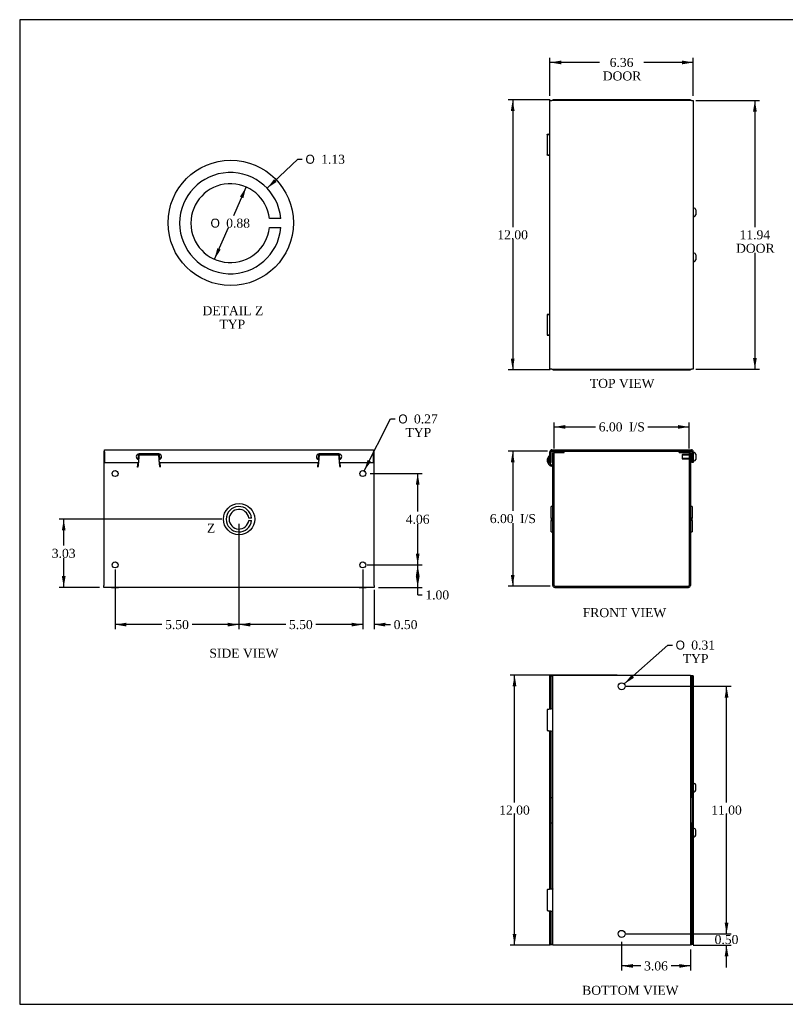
# Model space of a CAD drawing. Header units: inches. Extents: x 0.2 to 65.9, y -0.4 to 43.8.
# Tile 1 of 3: x 0.2 to 34.2, y 0.1 to 43.8. Entities that reach past the tile are written whole.
import ezdxf
from ezdxf.enums import TextEntityAlignment as Align
from ezdxf.lldxf.tags import DXFTag

# ---------------------------------------------------------------- set-up
doc = ezdxf.new("R2010")
doc.units = ezdxf.units.IN
doc.header["$MEASUREMENT"] = 0
for name, color, linetype in [('COM55542-3', 7, 'Continuous'), ('COM55543-3', 7, 'Continuous'), ('Default', 7, 'Continuous'), ('SCS19495', 7, 'Continuous')]:
    doc.layers.add(name, color=color, linetype=linetype)
doc.styles.add('SEACAD_Solid_Edge_ANSI1_Symbols', font='txt')
doc.styles.add('SEACAD_Times_New_Roman', font='times.ttf')
tags = doc.linetypes.add('CENTER2', pattern=[1.125, 0.75, -0.125, 0.125, -0.125]).pattern_tags.tags
tags[10:11] = [DXFTag(74, 4), DXFTag(75, 0), DXFTag(340, '0'), DXFTag(46, 0.0), DXFTag(50, 0.0), DXFTag(44, 0.0), DXFTag(45, 0.0)]
tags[8:9] = [DXFTag(74, 4), DXFTag(75, 0), DXFTag(340, '0'), DXFTag(46, 0.0), DXFTag(50, 0.0), DXFTag(44, 0.0), DXFTag(45, 0.0)]
tags[6:7] = [DXFTag(74, 4), DXFTag(75, 0), DXFTag(340, '0'), DXFTag(46, 0.0), DXFTag(50, 0.0), DXFTag(44, 0.0), DXFTag(45, 0.0)]
tags[4:5] = [DXFTag(74, 4), DXFTag(75, 0), DXFTag(340, '0'), DXFTag(46, 0.0), DXFTag(50, 0.0), DXFTag(44, 0.0), DXFTag(45, 0.0)]
tags = doc.linetypes.add('HIDDEN2', pattern=[0.1875, 0.125, -0.0625]).pattern_tags.tags
tags[6:7] = [DXFTag(74, 4), DXFTag(75, 0), DXFTag(340, '0'), DXFTag(46, 0.0), DXFTag(50, 0.0), DXFTag(44, 0.0), DXFTag(45, 0.0)]
tags[4:5] = [DXFTag(74, 4), DXFTag(75, 0), DXFTag(340, '0'), DXFTag(46, 0.0), DXFTag(50, 0.0), DXFTag(44, 0.0), DXFTag(45, 0.0)]
doc.dimstyles.new('HAMMOND_(STH_-_66x44)', dxfattribs={"dimtxt": 0.4, "dimasz": 0.5, "dimexe": 0.2, "dimexo": 0.2, "dimgap": 0.1, "dimtad": 0, "dimtih": 1, "dimtoh": 1, "dimzin": 0, "dimdsep": 46, "dimtxsty": 'SEACAD_Times_New_Roman', "dimblk1": '_SE_FILLED', "dimblk2": '_SE_FILLED', "dimsah": 1, "dimcen": 0.2, "dimadec": 0, "dimazin": 0, "dimtfac": 0.8, "dimtofl": 0, "dimtmove": 0, "dimatfit": 3, "dimfxl": 1, "dimtolj": 1, "dimtzin": 0, "dimarcsym": 0})

# ---------------------------------------------------------------- blocks, each defined once
blk = doc.blocks.new('SE')
at = {"layer": 'COM55542-3', "color": 7, "linetype": 'Continuous'}
for p, q in [((23.843, 18.705), (23.843, 24.59)), ((23.9, 18.705), (23.9, 24.59)), ((23.929, 24.676), (24.093, 24.676)), ((23.929, 24.619), (24.093, 24.619)), ((24.093, 24.619), (24.093, 24.676)), ((24.093, 24.619), (24.343, 24.619)), ((24.343, 24.619), (24.343, 24.676)), ((29.457, 24.619), (29.457, 24.676)), ((29.457, 24.619), (29.707, 24.619)), ((29.707, 24.676), (29.871, 24.676)), ((29.707, 24.619), (29.707, 24.676)), ((29.707, 24.619), (29.871, 24.619)), ((29.9, 24.59), (29.9, 18.705)), ((29.957, 24.59), (29.957, 18.705)), ((23.718, 24.479), (23.71, 24.49)), ((23.776, 24.002), (23.796, 24.056)), ((23.824, 23.985), (23.776, 24.002)), ((23.843, 24.039), (23.796, 24.056)), ((23.824, 23.985), (23.843, 24.037)), ((23.771, 21.698), (23.771, 22.21)), ((23.843, 22.21), (23.771, 22.21)), ((30.029, 22.21), (29.957, 22.21)), ((30.029, 22.21), (30.029, 21.698)), ((23.771, 21.698), (23.771, 21.598)), ((23.771, 21.698), (23.843, 21.698)), ((23.771, 21.598), (23.843, 21.598)), ((23.771, 21.085), (23.771, 21.598)), ((30.029, 21.698), (29.957, 21.698)), ((30.029, 21.598), (29.957, 21.598)), ((30.029, 21.598), (30.029, 21.698)), ((30.029, 21.598), (30.029, 21.085)), ((23.771, 21.085), (23.843, 21.085)), ((29.957, 21.085), (30.029, 21.085)), ((23.929, 18.676), (29.871, 18.676)), ((23.929, 18.619), (29.871, 18.619))]:
    blk.add_line(p, q, dxfattribs=at)
for centre, radius, start, end in [((23.929, 24.59), 0.086, 90, 180), ((23.929, 24.59), 0.029, 90, 180), ((29.871, 24.59), 0.086, 0, 90), ((29.871, 24.59), 0.029, 0, 90), ((23.871, 24.264), 0.278, 125.398, 250), ((23.871, 24.264), 0.221, 134.3275, 250), ((23.814, 23.958), 0.029, 0, 70), ((23.929, 18.705), 0.086, 180, 270), ((23.929, 18.705), 0.029, 180, 270), ((29.871, 18.705), 0.086, 270, 0), ((29.871, 18.705), 0.029, 270, 0)]:
    blk.add_arc(centre, radius, start, end, dxfattribs=at)
at = {"layer": 'COM55543-3', "color": 7, "linetype": 'Continuous'}
for p, q in [((23.718, 24.171), (23.718, 24.647)), ((23.775, 24.171), (23.775, 24.647)), ((23.804, 24.733), (29.996, 24.733)), ((23.804, 24.676), (23.929, 24.676)), ((24.093, 24.676), (29.707, 24.676)), ((29.871, 24.676), (29.996, 24.676)), ((30.025, 24.647), (30.025, 24.171)), ((30.082, 24.647), (30.082, 24.171)), ((23.718, 24.171), (23.775, 24.171)), ((30.082, 24.171), (30.025, 24.171))]:
    blk.add_line(p, q, dxfattribs=at)
for centre, radius, start, end in [((23.804, 24.647), 0.086, 90, 180), ((23.804, 24.647), 0.029, 90, 180), ((29.996, 24.647), 0.086, 0, 90), ((29.996, 24.647), 0.029, 0, 90)]:
    blk.add_arc(centre, radius, start, end, dxfattribs=at)
at = {"layer": 'SCS19495', "color": 7, "linetype": 'Continuous'}
for p, q in [((29.9, 24.516), (29.607, 24.516)), ((29.607, 24.516), (29.607, 24.497)), ((30.025, 24.516), (29.957, 24.516)), ((30.122, 24.605), (30.112, 24.605)), ((30.192, 24.535), (30.192, 24.308)), ((29.582, 24.491), (29.582, 24.351)), ((29.607, 24.326), (29.607, 24.346)), ((29.607, 24.326), (29.9, 24.326)), ((29.957, 24.326), (30.025, 24.326)), ((30.112, 24.238), (30.122, 24.238))]:
    blk.add_line(p, q, dxfattribs=at)
at = {"layer": 'SCS19495', "color": 7, "linetype": 'HIDDEN2'}
for p, q in [((29.9, 24.497), (29.607, 24.497)), ((30.025, 24.497), (29.957, 24.497)), ((29.9, 24.346), (29.607, 24.346)), ((30.025, 24.346), (29.957, 24.346))]:
    blk.add_line(p, q, dxfattribs=at)
at = {"layer": 'SCS19495', "color": 7, "linetype": 'Continuous'}
for centre, radius, start, end in [((29.607, 24.491), 0.025, 90, 180), ((30.112, 24.575), 0.03, 90, 180), ((30.122, 24.535), 0.07, 0, 90), ((29.607, 24.351), 0.025, 180, 270), ((30.112, 24.268), 0.03, 180, 270), ((30.122, 24.308), 0.07, 270, 0)]:
    blk.add_arc(centre, radius, start, end, dxfattribs=at)
blk = doc.blocks.new('SE1')
at = {"layer": 'COM55542-3', "color": 7, "linetype": 'Continuous'}
for p, q in [((23.929, 40.284), (23.843, 40.284)), ((23.843, 40.253), (23.843, 40.284)), ((24.093, 40.284), (23.929, 40.284)), ((29.707, 40.284), (24.093, 40.284)), ((24.093, 40.253), (24.093, 40.284)), ((29.871, 40.284), (29.707, 40.284)), ((29.707, 40.284), (29.707, 40.253)), ((29.957, 40.284), (29.871, 40.284)), ((29.957, 40.284), (29.957, 40.253)), ((23.593, 38.744), (23.593, 37.825)), ((23.718, 38.723), (23.71, 38.723)), ((23.71, 37.845), (23.71, 38.723)), ((23.718, 37.845), (23.71, 37.845)), ((23.593, 30.744), (23.593, 29.825)), ((23.718, 30.723), (23.71, 30.723)), ((23.71, 29.845), (23.71, 30.723)), ((23.718, 29.845), (23.71, 29.845)), ((23.843, 28.284), (23.843, 28.315)), ((23.843, 28.284), (23.929, 28.284)), ((23.929, 28.284), (24.093, 28.284)), ((24.093, 28.284), (24.093, 28.315)), ((24.093, 28.284), (29.707, 28.284)), ((29.707, 28.315), (29.707, 28.284)), ((29.707, 28.284), (29.871, 28.284)), ((29.871, 28.284), (29.957, 28.284)), ((29.957, 28.315), (29.957, 28.284))]:
    blk.add_line(p, q, dxfattribs=at)
for points, knots in [([(23.71, 38.723), (23.69, 38.725), (23.671, 38.727), (23.639, 38.731), (23.626, 38.733), (23.606, 38.737), (23.599, 38.739), (23.592, 38.743), (23.592, 38.744), (23.599, 38.748), (23.606, 38.75), (23.626, 38.754), (23.639, 38.756), (23.67, 38.76), (23.689, 38.762), (23.712, 38.764), (23.715, 38.765), (23.718, 38.765)], [0, 0, 0, 0, 0.125, 0.125, 0.25, 0.25, 0.375, 0.375, 0.5, 0.5, 0.625, 0.625, 0.75, 0.75, 0.875, 0.875, 0.8911891, 0.8911891, 0.8911891, 0.8911891]), ([(23.717, 38.726), (23.711, 38.727), (23.705, 38.728), (23.687, 38.731), (23.676, 38.733), (23.66, 38.737), (23.655, 38.739), (23.65, 38.743), (23.649, 38.744), (23.655, 38.748), (23.66, 38.75), (23.676, 38.754), (23.687, 38.756), (23.705, 38.759), (23.71, 38.76), (23.717, 38.761)], [0.0716639, 0.0716639, 0.0716639, 0.0716639, 0.125, 0.125, 0.25, 0.25, 0.375, 0.375, 0.5, 0.5, 0.625, 0.625, 0.75, 0.75, 0.8047333, 0.8047333, 0.8047333, 0.8047333]), ([(23.718, 37.803), (23.715, 37.804), (23.712, 37.804), (23.689, 37.806), (23.67, 37.808), (23.639, 37.812), (23.626, 37.814), (23.606, 37.818), (23.599, 37.82), (23.592, 37.824), (23.592, 37.826), (23.599, 37.83), (23.606, 37.832), (23.626, 37.836), (23.639, 37.838), (23.671, 37.842), (23.69, 37.843), (23.71, 37.845)], [0.1088109, 0.1088109, 0.1088109, 0.1088109, 0.125, 0.125, 0.25, 0.25, 0.375, 0.375, 0.5, 0.5, 0.625, 0.625, 0.75, 0.75, 0.875, 0.875, 1, 1, 1, 1]), ([(23.717, 37.807), (23.71, 37.808), (23.705, 37.809), (23.687, 37.812), (23.676, 37.814), (23.66, 37.818), (23.655, 37.82), (23.649, 37.824), (23.65, 37.826), (23.655, 37.83), (23.66, 37.832), (23.676, 37.836), (23.687, 37.838), (23.705, 37.84), (23.711, 37.841), (23.717, 37.842)], [0.1952668, 0.1952668, 0.1952668, 0.1952668, 0.25, 0.25, 0.375, 0.375, 0.5, 0.5, 0.625, 0.625, 0.75, 0.75, 0.875, 0.875, 0.9283361, 0.9283361, 0.9283361, 0.9283361]), ([(23.71, 30.723), (23.69, 30.725), (23.671, 30.727), (23.639, 30.731), (23.626, 30.733), (23.606, 30.737), (23.599, 30.739), (23.592, 30.743), (23.592, 30.744), (23.599, 30.748), (23.606, 30.75), (23.626, 30.754), (23.639, 30.756), (23.67, 30.76), (23.689, 30.762), (23.712, 30.764), (23.715, 30.765), (23.718, 30.765)], [0, 0, 0, 0, 0.125, 0.125, 0.25, 0.25, 0.375, 0.375, 0.5, 0.5, 0.625, 0.625, 0.75, 0.75, 0.875, 0.875, 0.8911891, 0.8911891, 0.8911891, 0.8911891]), ([(23.717, 30.726), (23.711, 30.727), (23.705, 30.728), (23.687, 30.731), (23.676, 30.733), (23.66, 30.737), (23.655, 30.739), (23.65, 30.743), (23.649, 30.744), (23.655, 30.748), (23.66, 30.75), (23.676, 30.754), (23.687, 30.756), (23.705, 30.759), (23.71, 30.76), (23.717, 30.761)], [0.0716639, 0.0716639, 0.0716639, 0.0716639, 0.125, 0.125, 0.25, 0.25, 0.375, 0.375, 0.5, 0.5, 0.625, 0.625, 0.75, 0.75, 0.8047333, 0.8047333, 0.8047333, 0.8047333]), ([(23.718, 29.803), (23.715, 29.804), (23.712, 29.804), (23.689, 29.806), (23.67, 29.808), (23.639, 29.812), (23.626, 29.814), (23.606, 29.818), (23.599, 29.82), (23.592, 29.824), (23.592, 29.826), (23.599, 29.83), (23.606, 29.832), (23.626, 29.836), (23.639, 29.838), (23.671, 29.842), (23.69, 29.843), (23.71, 29.845)], [0.1088109, 0.1088109, 0.1088109, 0.1088109, 0.125, 0.125, 0.25, 0.25, 0.375, 0.375, 0.5, 0.5, 0.625, 0.625, 0.75, 0.75, 0.875, 0.875, 1, 1, 1, 1]), ([(23.717, 29.807), (23.71, 29.808), (23.705, 29.809), (23.687, 29.812), (23.676, 29.814), (23.66, 29.818), (23.655, 29.82), (23.649, 29.824), (23.65, 29.826), (23.655, 29.83), (23.66, 29.832), (23.676, 29.836), (23.687, 29.838), (23.705, 29.84), (23.711, 29.841), (23.717, 29.842)], [0.1952668, 0.1952668, 0.1952668, 0.1952668, 0.25, 0.25, 0.375, 0.375, 0.5, 0.5, 0.625, 0.625, 0.75, 0.75, 0.875, 0.875, 0.9283361, 0.9283361, 0.9283361, 0.9283361])]:
    blk.add_open_spline(points, degree=3, knots=knots, dxfattribs=at)
at = {"layer": 'COM55543-3', "color": 7, "linetype": 'Continuous'}
for p, q in [((23.718, 40.253), (23.804, 40.253)), ((23.718, 28.315), (23.718, 40.253)), ((29.996, 40.253), (23.804, 40.253)), ((29.996, 40.253), (30.082, 40.253)), ((30.082, 40.253), (30.082, 28.315)), ((23.804, 28.315), (23.718, 28.315)), ((23.804, 28.315), (29.996, 28.315)), ((30.082, 28.315), (29.996, 28.315))]:
    blk.add_line(p, q, dxfattribs=at)
at = {"layer": 'SCS19495', "color": 7, "linetype": 'Continuous'}
for p, q in [((30.122, 35.468), (30.112, 35.468)), ((30.112, 35.101), (30.122, 35.101)), ((30.192, 35.398), (30.192, 35.171)), ((30.122, 33.468), (30.112, 33.468)), ((30.192, 33.398), (30.192, 33.171)), ((30.112, 33.101), (30.122, 33.101))]:
    blk.add_line(p, q, dxfattribs=at)
for centre, radius, start, end in [((30.112, 35.438), 0.03, 90, 180), ((30.122, 35.398), 0.07, 0, 90), ((30.112, 35.131), 0.03, 180, 270), ((30.122, 35.171), 0.07, 270, 0), ((30.112, 33.438), 0.03, 90, 180), ((30.122, 33.398), 0.07, 0, 90), ((30.112, 33.131), 0.03, 180, 270), ((30.122, 33.171), 0.07, 270, 0)]:
    blk.add_arc(centre, radius, start, end, dxfattribs=at)
blk = doc.blocks.new('SE2')
at = {"layer": 'COM55542-3', "color": 7, "linetype": 'Continuous'}
for p, q in [((23.843, 14.727), (23.929, 14.727)), ((23.843, 2.727), (23.843, 14.727)), ((23.929, 14.727), (29.871, 14.727)), ((29.871, 14.727), (29.957, 14.727)), ((29.957, 14.727), (29.957, 2.727)), ((23.593, 13.187), (23.593, 12.268)), ((23.824, 13.218), (23.776, 13.213)), ((23.776, 12.241), (23.824, 12.237)), ((23.771, 9.288), (23.843, 9.288)), ((23.771, 8.165), (23.771, 9.288)), ((30.029, 9.288), (29.957, 9.288)), ((30.029, 9.288), (30.029, 8.165)), ((23.771, 8.165), (23.843, 8.165)), ((29.957, 8.165), (30.029, 8.165)), ((23.593, 5.187), (23.593, 4.268)), ((23.824, 5.218), (23.776, 5.213)), ((23.776, 4.241), (23.824, 4.237)), ((23.929, 2.727), (23.843, 2.727)), ((29.871, 2.727), (23.929, 2.727)), ((29.957, 2.727), (29.871, 2.727))]:
    blk.add_line(p, q, dxfattribs=at)
for centre in [(26.9, 14.227), (26.9, 3.227)]:
    blk.add_circle(centre, 0.156, dxfattribs=at)
for points, knots in [([(23.776, 13.213), (23.752, 13.211), (23.73, 13.209), (23.689, 13.205), (23.67, 13.203), (23.639, 13.199), (23.626, 13.197), (23.606, 13.193), (23.599, 13.192), (23.594, 13.189), (23.593, 13.188), (23.593, 13.187)], [0, 0, 0, 0, 0.125, 0.125, 0.25, 0.25, 0.375, 0.375, 0.5, 0.5, 0.561782, 0.561782, 0.561782, 0.561782]), ([(23.843, 13.222), (23.843, 13.221), (23.841, 13.221), (23.835, 13.219), (23.83, 13.218), (23.824, 13.218)], [0, 0, 0, 0, 0.5, 0.5, 1, 1, 1, 1]), ([(23.593, 12.268), (23.593, 12.267), (23.594, 12.266), (23.599, 12.263), (23.606, 12.261), (23.626, 12.257), (23.639, 12.255), (23.67, 12.251), (23.689, 12.249), (23.73, 12.245), (23.752, 12.243), (23.776, 12.241)], [0.438218, 0.438218, 0.438218, 0.438218, 0.5, 0.5, 0.625, 0.625, 0.75, 0.75, 0.875, 0.875, 1, 1, 1, 1]), ([(23.824, 12.237), (23.83, 12.236), (23.835, 12.235), (23.841, 12.234), (23.843, 12.233), (23.843, 12.232)], [0, 0, 0, 0, 0.5, 0.5, 1, 1, 1, 1]), ([(23.776, 5.213), (23.752, 5.211), (23.73, 5.209), (23.689, 5.205), (23.67, 5.203), (23.639, 5.199), (23.626, 5.197), (23.606, 5.193), (23.599, 5.192), (23.594, 5.189), (23.593, 5.188), (23.593, 5.187)], [0, 0, 0, 0, 0.125, 0.125, 0.25, 0.25, 0.375, 0.375, 0.5, 0.5, 0.561782, 0.561782, 0.561782, 0.561782]), ([(23.843, 5.222), (23.843, 5.221), (23.841, 5.221), (23.835, 5.219), (23.83, 5.218), (23.824, 5.218)], [0, 0, 0, 0, 0.5, 0.5, 1, 1, 1, 1]), ([(23.593, 4.268), (23.593, 4.267), (23.594, 4.266), (23.599, 4.263), (23.606, 4.261), (23.626, 4.257), (23.639, 4.255), (23.67, 4.251), (23.689, 4.249), (23.73, 4.245), (23.752, 4.243), (23.776, 4.241)], [0.438218, 0.438218, 0.438218, 0.438218, 0.5, 0.5, 0.625, 0.625, 0.75, 0.75, 0.875, 0.875, 1, 1, 1, 1]), ([(23.824, 4.237), (23.83, 4.236), (23.835, 4.235), (23.841, 4.234), (23.843, 4.233), (23.843, 4.232)], [0, 0, 0, 0, 0.5, 0.5, 1, 1, 1, 1])]:
    blk.add_open_spline(points, degree=3, knots=knots, dxfattribs=at)
at = {"layer": 'COM55543-3', "color": 7, "linetype": 'Continuous'}
for p, q in [((23.718, 14.696), (23.775, 14.696)), ((23.718, 13.208), (23.718, 14.696)), ((23.775, 13.213), (23.775, 14.696)), ((23.804, 14.696), (23.775, 14.696)), ((23.804, 14.696), (23.843, 14.696)), ((29.957, 14.696), (29.996, 14.696)), ((30.025, 14.696), (29.996, 14.696)), ((30.025, 14.696), (30.025, 9.288)), ((30.082, 14.696), (30.025, 14.696)), ((30.082, 14.696), (30.082, 2.759)), ((23.718, 5.208), (23.718, 12.247)), ((23.775, 9.288), (23.775, 12.241)), ((23.775, 5.213), (23.775, 8.165)), ((30.025, 8.165), (30.025, 2.759)), ((23.718, 2.759), (23.718, 4.247)), ((23.775, 2.759), (23.775, 4.241)), ((23.718, 2.759), (23.775, 2.759)), ((23.775, 2.759), (23.804, 2.759)), ((23.843, 2.759), (23.804, 2.759)), ((29.996, 2.759), (29.957, 2.759)), ((29.996, 2.759), (30.025, 2.759)), ((30.082, 2.759), (30.025, 2.759))]:
    blk.add_line(p, q, dxfattribs=at)
at = {"layer": 'SCS19495', "color": 7, "linetype": 'Continuous'}
for p, q in [((30.025, 9.822), (29.957, 9.822)), ((29.957, 9.632), (30.025, 9.632)), ((30.122, 9.911), (30.112, 9.911)), ((30.192, 9.614), (30.192, 9.841)), ((30.112, 9.544), (30.122, 9.544)), ((30.122, 7.911), (30.112, 7.911)), ((30.025, 7.822), (29.957, 7.822)), ((29.957, 7.632), (30.025, 7.632)), ((30.112, 7.544), (30.122, 7.544)), ((30.192, 7.614), (30.192, 7.841))]:
    blk.add_line(p, q, dxfattribs=at)
at = {"layer": 'SCS19495', "color": 7, "linetype": 'HIDDEN2'}
for p, q in [((30.025, 9.803), (29.957, 9.803)), ((30.025, 9.651), (29.957, 9.651)), ((30.025, 7.803), (29.957, 7.803)), ((30.025, 7.651), (29.957, 7.651))]:
    blk.add_line(p, q, dxfattribs=at)
at = {"layer": 'SCS19495', "color": 7, "linetype": 'Continuous'}
for centre, radius, start, end in [((30.112, 9.881), 0.03, 90, 180), ((30.122, 9.841), 0.07, 0, 90), ((30.112, 9.574), 0.03, 180, 270), ((30.122, 9.614), 0.07, 270, 0), ((30.112, 7.881), 0.03, 90, 180), ((30.122, 7.841), 0.07, 0, 90), ((30.112, 7.574), 0.03, 180, 270), ((30.122, 7.614), 0.07, 270, 0)]:
    blk.add_arc(centre, radius, start, end, dxfattribs=at)
blk = doc.blocks.new('SE4')
at = {"layer": 'COM55542-3', "color": 7, "linetype": 'Continuous'}
for p, q in [((3.906, 24.676), (3.937, 24.676)), ((3.906, 24.676), (3.906, 24.59)), ((3.906, 24.59), (3.906, 18.705)), ((5.436, 24.301), (5.458, 24.546)), ((6.355, 24.546), (6.376, 24.301)), ((13.436, 24.301), (13.458, 24.546)), ((14.355, 24.546), (14.376, 24.301)), ((15.875, 24.676), (15.906, 24.676)), ((15.906, 24.59), (15.906, 24.676)), ((15.906, 18.705), (15.906, 24.59)), ((5.406, 23.958), (5.425, 24.171)), ((6.345, 24.49), (5.467, 24.49)), ((6.387, 24.171), (6.406, 23.958)), ((13.406, 23.958), (13.425, 24.171)), ((14.345, 24.49), (13.467, 24.49)), ((14.387, 24.171), (14.406, 23.958)), ((5.411, 23.958), (5.406, 23.958)), ((5.42, 24.056), (5.416, 24.038)), ((5.416, 23.985), (5.416, 24.038)), ((5.42, 24.002), (5.416, 23.985)), ((5.42, 24.002), (5.42, 24.056)), ((6.396, 24.038), (6.392, 24.056)), ((6.392, 24.002), (6.392, 24.056)), ((6.396, 23.985), (6.392, 24.002)), ((6.396, 23.985), (6.396, 24.038)), ((6.406, 23.958), (6.401, 23.958)), ((13.411, 23.958), (13.406, 23.958)), ((13.42, 24.056), (13.416, 24.038)), ((13.416, 23.985), (13.416, 24.038)), ((13.42, 24.002), (13.416, 23.985)), ((13.42, 24.002), (13.42, 24.056)), ((14.396, 24.038), (14.392, 24.056)), ((14.392, 24.002), (14.392, 24.056)), ((14.396, 23.985), (14.392, 24.002)), ((14.396, 23.985), (14.396, 24.038)), ((14.406, 23.958), (14.401, 23.958)), ((10.466, 21.698), (10.341, 21.698)), ((10.341, 21.598), (10.466, 21.598)), ((3.906, 18.619), (3.906, 18.705)), ((15.906, 18.619), (3.906, 18.619)), ((4.25, 18.619), (4.562, 18.619)), ((15.25, 18.619), (15.562, 18.619)), ((15.906, 18.705), (15.906, 18.619))]:
    blk.add_line(p, q, dxfattribs=at)
for centre in [(4.406, 23.676), (15.406, 23.676), (4.406, 19.619), (15.406, 19.619)]:
    blk.add_circle(centre, 0.133, dxfattribs=at)
for centre, radius, start, end in [((6.82, 23.917), 1.409, 175.0733, 178.3647), ((5.591, 23.941), 0.181, 165.9722, 174.7311), ((4.992, 23.917), 1.409, 1.6353, 4.9267), ((6.221, 23.941), 0.181, 5.2689, 14.0278), ((14.82, 23.917), 1.409, 175.0733, 178.3647), ((13.591, 23.941), 0.181, 165.9722, 174.7311), ((12.992, 23.917), 1.409, 1.6353, 4.9267), ((14.221, 23.941), 0.181, 5.2689, 14.0278), ((9.906, 21.648), 0.563, 5.0997, 354.9003), ((9.906, 21.648), 0.437, 6.5624, 353.4376)]:
    blk.add_arc(centre, radius, start, end, dxfattribs=at)
for points in [[(5.467, 24.49), (5.465, 24.476), (5.463, 24.458), (5.46, 24.419), (5.458, 24.397), (5.454, 24.351), (5.452, 24.327), (5.448, 24.277), (5.446, 24.251), (5.442, 24.201), (5.44, 24.177), (5.436, 24.131), (5.434, 24.109), (5.43, 24.07), (5.428, 24.052), (5.424, 24.023), (5.422, 24.011), (5.42, 24.002)], [(6.392, 24.002), (6.39, 24.011), (6.388, 24.023), (6.384, 24.052), (6.382, 24.07), (6.378, 24.109), (6.376, 24.131), (6.372, 24.177), (6.37, 24.201), (6.366, 24.251), (6.365, 24.277), (6.361, 24.327), (6.359, 24.351), (6.355, 24.397), (6.353, 24.419), (6.349, 24.458), (6.347, 24.476), (6.345, 24.49)], [(13.467, 24.49), (13.465, 24.476), (13.463, 24.458), (13.46, 24.419), (13.458, 24.397), (13.454, 24.351), (13.452, 24.327), (13.448, 24.277), (13.446, 24.251), (13.442, 24.201), (13.44, 24.177), (13.436, 24.131), (13.434, 24.109), (13.43, 24.07), (13.428, 24.052), (13.424, 24.023), (13.422, 24.011), (13.42, 24.002)], [(14.392, 24.002), (14.39, 24.011), (14.388, 24.023), (14.384, 24.052), (14.382, 24.07), (14.378, 24.109), (14.376, 24.131), (14.372, 24.177), (14.37, 24.201), (14.366, 24.251), (14.365, 24.277), (14.361, 24.327), (14.359, 24.351), (14.355, 24.397), (14.353, 24.419), (14.349, 24.458), (14.347, 24.476), (14.345, 24.49)]]:
    blk.add_open_spline(points, degree=3, knots=[0, 0, 0, 0, 0.125, 0.125, 0.25, 0.25, 0.375, 0.375, 0.5, 0.5, 0.625, 0.625, 0.75, 0.75, 0.875, 0.875, 1, 1, 1, 1], dxfattribs=at)
at = {"layer": 'COM55543-3', "color": 7, "linetype": 'Continuous'}
for p, q in [((3.937, 24.733), (15.875, 24.733)), ((3.937, 24.647), (3.937, 24.733)), ((3.937, 24.647), (3.937, 24.171)), ((6.344, 24.546), (5.469, 24.546)), ((14.344, 24.546), (13.469, 24.546)), ((15.875, 24.733), (15.875, 24.647)), ((15.875, 24.171), (15.875, 24.647)), ((3.937, 24.171), (5.437, 24.171)), ((6.375, 24.171), (13.437, 24.171)), ((14.375, 24.171), (15.875, 24.171))]:
    blk.add_line(p, q, dxfattribs=at)
for centre, start, end in [((5.469, 24.421), 90, 261.095), ((6.344, 24.421), 278.9529, 90), ((13.469, 24.421), 90, 261.095), ((14.344, 24.421), 278.9529, 90)]:
    blk.add_arc(centre, 0.125, start, end, dxfattribs=at)
blk = doc.blocks.new('DMBLK690')
at = {"layer": 'Default', "linetype": 'Continuous', "transparency": 16777216}
for points in [[(24.4, 25.832), (23.9, 25.749), (24.4, 25.666)], [(29.4, 25.832), (29.4, 25.666), (29.9, 25.749)]]:
    blk.add_hatch(color=7, dxfattribs=at).paths.add_polyline_path(points)
at = {"layer": 'Default', "color": 7, "linetype": 'Continuous', "transparency": 16777216}
for p, q in [((23.9, 24.79), (23.9, 25.949)), ((29.9, 24.79), (29.9, 25.949)), ((23.9, 25.749), (25.743, 25.749)), ((28.057, 25.749), (29.9, 25.749))]:
    blk.add_line(p, q, dxfattribs=at)
at = {"layer": 'Default', "color": 7, "linetype": 'Continuous', "transparency": 16777216, "style": 'SEACAD_Times_New_Roman'}
for s, p in [('6.00', (25.883, 25.949)), ('I/S', (27.225, 25.949))]:
    blk.add_text(s, height=0.4, dxfattribs=at).set_placement(p, align=Align.TOP_LEFT)
blk = doc.blocks.new('_SE_FILLED')
at = {"color": 0}
blk.add_line((0, 0), (-1, 0), dxfattribs=at)
blk.add_solid([(0, 0), (-1, -0.1665), (-1, 0.1665), (0, 0)], dxfattribs=at)
blk = doc.blocks.new('DMBLK691')
at = {"layer": 'Default', "linetype": 'Continuous', "transparency": 16777216}
for points in [[(21.979, 24.176), (22.146, 24.176), (22.062, 24.676)], [(21.979, 19.176), (22.062, 18.676), (22.146, 19.176)]]:
    blk.add_hatch(color=7, dxfattribs=at).paths.add_polyline_path(points)
at = {"layer": 'Default', "color": 7, "linetype": 'Continuous', "transparency": 16777216}
for p, q in [((23.604, 24.676), (21.862, 24.676)), ((22.062, 24.676), (22.062, 22.016)), ((22.062, 21.476), (22.062, 18.676)), ((23.729, 18.676), (21.862, 18.676))]:
    blk.add_line(p, q, dxfattribs=at)
at = {"layer": 'Default', "color": 7, "linetype": 'Continuous', "transparency": 16777216, "style": 'SEACAD_Times_New_Roman'}
for s, p in [('6.00', (21.046, 21.876)), ('I/S', (22.387, 21.876))]:
    blk.add_text(s, height=0.4, dxfattribs=at).set_placement(p, align=Align.TOP_LEFT)
blk = doc.blocks.new('DMBLK692')
at = {"layer": 'Default', "linetype": 'Continuous', "transparency": 16777216}
for points in [[(22.06, 14.227), (22.227, 14.227), (22.144, 14.727)], [(22.06, 3.227), (22.144, 2.727), (22.227, 3.227)]]:
    blk.add_hatch(color=7, dxfattribs=at).paths.add_polyline_path(points)
at = {"layer": 'Default', "color": 7, "linetype": 'Continuous', "transparency": 16777216}
for p, q in [((26.7, 14.727), (21.944, 14.727)), ((22.144, 9.067), (22.144, 14.727)), ((22.144, 2.727), (22.144, 8.527)), ((23.729, 2.727), (21.944, 2.727))]:
    blk.add_line(p, q, dxfattribs=at)
at = {"layer": 'Default', "color": 7, "linetype": 'Continuous', "transparency": 16777216, "style": 'SEACAD_Times_New_Roman'}
blk.add_text('12.00', height=0.4, dxfattribs=at).set_placement((21.461, 8.927), align=Align.TOP_LEFT)
blk = doc.blocks.new('DMBLK693')
at = {"layer": 'Default', "linetype": 'Continuous', "transparency": 16777216}
for points in [[(31.643, 3.727), (31.476, 3.727), (31.559, 3.227)], [(31.643, 2.227), (31.559, 2.727), (31.476, 2.227)]]:
    blk.add_hatch(color=7, dxfattribs=at).paths.add_polyline_path(points)
at = {"layer": 'Default', "color": 7, "linetype": 'Continuous', "transparency": 16777216}
for p, q in [((31.559, 3.227), (31.559, 4.227)), ((27.1, 3.227), (31.759, 3.227)), ((30.071, 2.727), (31.759, 2.727)), ((31.559, 1.727), (31.559, 2.727))]:
    blk.add_line(p, q, dxfattribs=at)
at = {"layer": 'Default', "color": 7, "linetype": 'Continuous', "transparency": 16777216, "style": 'SEACAD_Times_New_Roman'}
blk.add_text('0.50', height=0.4, dxfattribs=at).set_placement((31.029, 3.177), align=Align.TOP_LEFT)
blk = doc.blocks.new('DMBLK694')
at = {"layer": 'Default', "linetype": 'Continuous', "transparency": 16777216}
for points in [[(31.643, 13.727), (31.559, 14.227), (31.476, 13.727)], [(31.643, 3.727), (31.476, 3.727), (31.559, 3.227)]]:
    blk.add_hatch(color=7, dxfattribs=at).paths.add_polyline_path(points)
at = {"layer": 'Default', "color": 7, "linetype": 'Continuous', "transparency": 16777216}
for p, q in [((27.1, 14.227), (31.759, 14.227)), ((31.559, 9.067), (31.559, 14.227)), ((31.559, 3.227), (31.559, 8.527)), ((27.1, 3.227), (31.759, 3.227))]:
    blk.add_line(p, q, dxfattribs=at)
at = {"layer": 'Default', "color": 7, "linetype": 'Continuous', "transparency": 16777216, "style": 'SEACAD_Times_New_Roman'}
blk.add_text('11.00', height=0.4, dxfattribs=at).set_placement((30.877, 8.927), align=Align.TOP_LEFT)
blk = doc.blocks.new('DMBLK695')
at = {"layer": 'Default', "linetype": 'Continuous', "transparency": 16777216}
for points in [[(27.4, 1.721), (27.4, 1.887), (26.9, 1.804)], [(29.457, 1.721), (29.957, 1.804), (29.457, 1.887)]]:
    blk.add_hatch(color=7, dxfattribs=at).paths.add_polyline_path(points)
at = {"layer": 'Default', "color": 7, "linetype": 'Continuous', "transparency": 16777216}
for p, q in [((26.9, 2.871), (26.9, 1.604)), ((29.957, 2.527), (29.957, 1.604)), ((27.758, 1.804), (26.9, 1.804)), ((29.957, 1.804), (29.099, 1.804))]:
    blk.add_line(p, q, dxfattribs=at)
at = {"layer": 'Default', "color": 7, "linetype": 'Continuous', "transparency": 16777216, "style": 'SEACAD_Times_New_Roman'}
blk.add_text('3.06', height=0.4, dxfattribs=at).set_placement((27.898, 2.004), align=Align.TOP_LEFT)
blk = doc.blocks.new('DMBLK696')
at = {"layer": 'Default', "linetype": 'Continuous', "transparency": 16777216}
blk.add_hatch(color=7, dxfattribs=at).paths.add_polyline_path([(27.335, 14.726), (27.017, 14.331), (27.446, 14.601)])
at = {"layer": 'Default', "color": 7, "linetype": 'Continuous', "transparency": 16777216}
for p, q in [((27.017, 14.331), (28.956, 16.057)), ((28.956, 16.057), (29.156, 16.057))]:
    blk.add_line(p, q, dxfattribs=at)
for s, style, p in [('O', 'SEACAD_Solid_Edge_ANSI1_Symbols', (29.296, 16.257)), ('0.31', 'SEACAD_Times_New_Roman', (29.992, 16.257)), ('TYP', 'SEACAD_Times_New_Roman', (29.616, 15.657))]:
    blk.add_text(s, height=0.4, dxfattribs=dict(at, style=style)).set_placement(p, align=Align.TOP_LEFT)
blk = doc.blocks.new('DMBLK697')
at = {"layer": 'Default', "linetype": 'Continuous', "transparency": 16777216}
for points in [[(14.906, 16.883), (15.406, 16.967), (14.906, 17.05)], [(16.406, 16.883), (16.406, 17.05), (15.906, 16.967)]]:
    blk.add_hatch(color=7, dxfattribs=at).paths.add_polyline_path(points)
at = {"layer": 'Default', "color": 7, "linetype": 'Continuous', "transparency": 16777216}
for p, q in [((15.406, 19.419), (15.406, 16.767)), ((15.906, 18.505), (15.906, 16.767)), ((15.406, 16.967), (14.406, 16.967)), ((16.437, 16.967), (15.906, 16.967)), ((16.437, 16.967), (16.637, 16.967))]:
    blk.add_line(p, q, dxfattribs=at)
at = {"layer": 'Default', "color": 7, "linetype": 'Continuous', "transparency": 16777216, "style": 'SEACAD_Times_New_Roman'}
blk.add_text('0.50', height=0.4, dxfattribs=at).set_placement((16.777, 17.167), align=Align.TOP_LEFT)
blk = doc.blocks.new('DMBLK698')
at = {"layer": 'Default', "linetype": 'Continuous', "transparency": 16777216}
for points in [[(10.406, 16.883), (10.406, 17.05), (9.906, 16.967)], [(14.906, 16.883), (15.406, 16.967), (14.906, 17.05)]]:
    blk.add_hatch(color=7, dxfattribs=at).paths.add_polyline_path(points)
at = {"layer": 'Default', "color": 7, "linetype": 'Continuous', "transparency": 16777216}
for p, q in [((9.906, 21.448), (9.906, 16.767)), ((15.406, 19.419), (15.406, 16.767)), ((11.985, 16.967), (9.906, 16.967)), ((15.406, 16.967), (13.327, 16.967))]:
    blk.add_line(p, q, dxfattribs=at)
at = {"layer": 'Default', "color": 7, "linetype": 'Continuous', "transparency": 16777216, "style": 'SEACAD_Times_New_Roman'}
blk.add_text('5.50', height=0.4, dxfattribs=at).set_placement((12.125, 17.167), align=Align.TOP_LEFT)
blk = doc.blocks.new('DMBLK699')
at = {"layer": 'Default', "linetype": 'Continuous', "transparency": 16777216}
for points in [[(4.906, 16.883), (4.906, 17.05), (4.406, 16.967)], [(9.406, 16.883), (9.906, 16.967), (9.406, 17.05)]]:
    blk.add_hatch(color=7, dxfattribs=at).paths.add_polyline_path(points)
at = {"layer": 'Default', "color": 7, "linetype": 'Continuous', "transparency": 16777216}
for p, q in [((9.906, 21.448), (9.906, 16.767)), ((4.406, 19.419), (4.406, 16.767)), ((6.485, 16.967), (4.406, 16.967)), ((9.906, 16.967), (7.827, 16.967))]:
    blk.add_line(p, q, dxfattribs=at)
at = {"layer": 'Default', "color": 7, "linetype": 'Continuous', "transparency": 16777216, "style": 'SEACAD_Times_New_Roman'}
blk.add_text('5.50', height=0.4, dxfattribs=at).set_placement((6.625, 17.167), align=Align.TOP_LEFT)
blk = doc.blocks.new('DMBLK700')
at = {"layer": 'Default', "linetype": 'Continuous', "transparency": 16777216}
for points in [[(17.927, 19.119), (17.843, 19.619), (17.76, 19.119)], [(17.927, 19.119), (17.76, 19.119), (17.843, 18.619)]]:
    blk.add_hatch(color=7, dxfattribs=at).paths.add_polyline_path(points)
at = {"layer": 'Default', "color": 7, "linetype": 'Continuous', "transparency": 16777216}
for p, q in [((15.606, 19.619), (18.043, 19.619)), ((17.843, 18.286), (17.843, 19.619)), ((16.106, 18.619), (18.043, 18.619)), ((17.843, 18.286), (18.043, 18.286))]:
    blk.add_line(p, q, dxfattribs=at)
at = {"layer": 'Default', "color": 7, "linetype": 'Continuous', "transparency": 16777216, "style": 'SEACAD_Times_New_Roman'}
blk.add_text('1.00', height=0.4, dxfattribs=at).set_placement((18.183, 18.486), align=Align.TOP_LEFT)
blk = doc.blocks.new('SE9')
at = {"color": 7, "linetype": 'Continuous', "style": 'SEACAD_Times_New_Roman'}
blk.add_text('Z', height=0.4, dxfattribs=at).set_placement((8.482, 21.449), align=Align.TOP_LEFT)
blk = doc.blocks.new('SE8')
at = {"layer": 'Default', "color": 7, "linetype": 'CENTER2'}
blk.add_circle((9.911, 21.651), 0.695, dxfattribs=at)
at = {"layer": 'Default'}
blk.add_blockref('SE9', (0, 0), dxfattribs=at)
blk = doc.blocks.new('SE10')
at = {"layer": 'COM55542-3', "color": 7, "linetype": 'Continuous'}
for p, q in [((11.763, 35.001), (11.261, 35.001)), ((11.261, 34.601), (11.763, 34.601))]:
    blk.add_line(p, q, dxfattribs=at)
for radius, start, end in [(2.25, 5.0997, 354.9003), (1.75, 6.5624, 353.4376)]:
    blk.add_arc((9.522, 34.801), radius, start, end, dxfattribs=at)
blk = doc.blocks.new('DMBLK705')
at = {"layer": 'Default', "linetype": 'Continuous', "transparency": 16777216}
blk.add_hatch(color=7, dxfattribs=at).paths.add_polyline_path([(11.462, 36.752), (11.156, 36.348), (11.577, 36.631)])
at = {"layer": 'Default', "color": 7, "linetype": 'Continuous', "transparency": 16777216}
for p, q in [((11.156, 36.348), (12.519, 37.639)), ((12.519, 37.639), (12.719, 37.639))]:
    blk.add_line(p, q, dxfattribs=at)
for s, style, p in [('O', 'SEACAD_Solid_Edge_ANSI1_Symbols', (12.859, 37.839)), ('1.13', 'SEACAD_Times_New_Roman', (13.556, 37.839))]:
    blk.add_text(s, height=0.4, dxfattribs=dict(at, style=style)).set_placement(p, align=Align.TOP_LEFT)
blk = doc.blocks.new('DMBLK706')
at = {"layer": 'Default', "linetype": 'Continuous', "transparency": 16777216}
for points in [[(9.949, 35.979), (10.102, 35.912), (10.226, 36.403)], [(8.943, 33.69), (8.818, 33.199), (9.095, 33.623)]]:
    blk.add_hatch(color=7, dxfattribs=at).paths.add_polyline_path(points)
at = {"layer": 'Default', "color": 7, "linetype": 'Continuous', "transparency": 16777216}
for p, q in [((9.672, 35.141), (10.226, 36.403)), ((8.818, 33.199), (9.434, 34.601))]:
    blk.add_line(p, q, dxfattribs=at)
for s, style, p in [('O', 'SEACAD_Solid_Edge_ANSI1_Symbols', (8.643, 35.001)), ('0.88', 'SEACAD_Times_New_Roman', (9.339, 35.001))]:
    blk.add_text(s, height=0.4, dxfattribs=dict(at, style=style)).set_placement(p, align=Align.TOP_LEFT)
blk = doc.blocks.new('DMBLK707')
at = {"layer": 'Default', "linetype": 'Continuous', "transparency": 16777216}
blk.add_hatch(color=7, dxfattribs=at).paths.add_polyline_path([(15.619, 24.278), (15.466, 23.795), (15.768, 24.203)])
at = {"layer": 'Default', "color": 7, "linetype": 'Continuous', "transparency": 16777216}
for p, q in [((15.466, 23.795), (16.641, 26.102)), ((16.641, 26.102), (16.841, 26.102))]:
    blk.add_line(p, q, dxfattribs=at)
for s, style, p in [('O', 'SEACAD_Solid_Edge_ANSI1_Symbols', (16.981, 26.302)), ('0.27', 'SEACAD_Times_New_Roman', (17.677, 26.302)), ('TYP', 'SEACAD_Times_New_Roman', (17.301, 25.702))]:
    blk.add_text(s, height=0.4, dxfattribs=dict(at, style=style)).set_placement(p, align=Align.TOP_LEFT)
blk = doc.blocks.new('DMBLK708')
at = {"layer": 'Default', "linetype": 'Continuous', "transparency": 16777216}
for points in [[(32.902, 39.753), (32.818, 40.253), (32.735, 39.753)], [(32.902, 28.815), (32.735, 28.815), (32.818, 28.315)]]:
    blk.add_hatch(color=7, dxfattribs=at).paths.add_polyline_path(points)
at = {"layer": 'Default', "color": 7, "linetype": 'Continuous', "transparency": 16777216}
for p, q in [((30.196, 40.253), (33.018, 40.253)), ((32.818, 40.253), (32.818, 34.624)), ((32.818, 33.484), (32.818, 28.315)), ((30.196, 28.315), (33.018, 28.315))]:
    blk.add_line(p, q, dxfattribs=at)
at = {"layer": 'Default', "color": 7, "linetype": 'Continuous', "transparency": 16777216, "style": 'SEACAD_Times_New_Roman'}
for s, p in [('11.94', (32.136, 34.484)), ('DOOR', (31.98, 33.884))]:
    blk.add_text(s, height=0.4, dxfattribs=at).set_placement(p, align=Align.TOP_LEFT)
blk = doc.blocks.new('DMBLK709')
at = {"layer": 'Default', "linetype": 'Continuous', "transparency": 16777216}
for points in [[(24.218, 42.023), (23.718, 41.94), (24.218, 41.857)], [(29.582, 42.023), (29.582, 41.857), (30.082, 41.94)]]:
    blk.add_hatch(color=7, dxfattribs=at).paths.add_polyline_path(points)
at = {"layer": 'Default', "color": 7, "linetype": 'Continuous', "transparency": 16777216}
for p, q in [((23.718, 40.453), (23.718, 42.14)), ((30.082, 40.453), (30.082, 42.14)), ((25.921, 41.94), (23.718, 41.94)), ((30.082, 41.94), (27.879, 41.94))]:
    blk.add_line(p, q, dxfattribs=at)
at = {"layer": 'Default', "color": 7, "linetype": 'Continuous', "transparency": 16777216, "style": 'SEACAD_Times_New_Roman'}
for s, p in [('6.36', (26.369, 42.14)), ('DOOR', (26.061, 41.54))]:
    blk.add_text(s, height=0.4, dxfattribs=at).set_placement(p, align=Align.TOP_LEFT)
blk = doc.blocks.new('DMBLK711')
at = {"layer": 'Default', "linetype": 'Continuous', "transparency": 16777216}
for points in [[(21.979, 39.784), (22.146, 39.784), (22.062, 40.284)], [(21.979, 28.784), (22.062, 28.284), (22.146, 28.784)]]:
    blk.add_hatch(color=7, dxfattribs=at).paths.add_polyline_path(points)
at = {"layer": 'Default', "color": 7, "linetype": 'Continuous', "transparency": 16777216}
for p, q in [((23.729, 40.284), (21.862, 40.284)), ((22.062, 40.284), (22.062, 34.624)), ((22.062, 34.084), (22.062, 28.284)), ((23.729, 28.284), (21.862, 28.284))]:
    blk.add_line(p, q, dxfattribs=at)
at = {"layer": 'Default', "color": 7, "linetype": 'Continuous', "transparency": 16777216, "style": 'SEACAD_Times_New_Roman'}
blk.add_text('12.00', height=0.4, dxfattribs=at).set_placement((21.38, 34.484), align=Align.TOP_LEFT)
blk = doc.blocks.new('DMBLK712')
at = {"layer": 'Default', "linetype": 'Continuous', "transparency": 16777216}
for points in [[(17.927, 23.176), (17.843, 23.676), (17.76, 23.176)], [(17.927, 20.119), (17.76, 20.119), (17.843, 19.619)]]:
    blk.add_hatch(color=7, dxfattribs=at).paths.add_polyline_path(points)
at = {"layer": 'Default', "color": 7, "linetype": 'Continuous', "transparency": 16777216}
for p, q in [((15.739, 23.676), (18.043, 23.676)), ((17.843, 21.988), (17.843, 23.676)), ((17.843, 19.619), (17.843, 21.448)), ((15.739, 19.619), (18.043, 19.619))]:
    blk.add_line(p, q, dxfattribs=at)
at = {"layer": 'Default', "color": 7, "linetype": 'Continuous', "transparency": 16777216, "style": 'SEACAD_Times_New_Roman'}
blk.add_text('4.06', height=0.4, dxfattribs=at).set_placement((17.313, 21.848), align=Align.TOP_LEFT)
blk = doc.blocks.new('DMBLK713')
at = {"layer": 'Default', "linetype": 'Continuous', "transparency": 16777216}
for points in [[(2.041, 21.148), (2.207, 21.148), (2.124, 21.648)], [(2.041, 19.119), (2.124, 18.619), (2.207, 19.119)]]:
    blk.add_hatch(color=7, dxfattribs=at).paths.add_polyline_path(points)
at = {"layer": 'Default', "color": 7, "linetype": 'Continuous', "transparency": 16777216}
for p, q in [((9.144, 21.648), (1.924, 21.648)), ((2.124, 20.474), (2.124, 21.648)), ((2.124, 18.619), (2.124, 19.934)), ((3.706, 18.619), (1.924, 18.619))]:
    blk.add_line(p, q, dxfattribs=at)
at = {"layer": 'Default', "color": 7, "linetype": 'Continuous', "transparency": 16777216, "style": 'SEACAD_Times_New_Roman'}
blk.add_text('3.03', height=0.4, dxfattribs=at).set_placement((1.593, 20.334), align=Align.TOP_LEFT)
blk = doc.blocks.new('BORDER')
at = {"layer": 'Default', "color": 7, "linetype": 'Continuous'}
for p, q in [((0, 27.86), (-41.86, 27.86)), ((-41.86, 27.86), (-41.86, 0)), ((-41.86, 0), (0, 0))]:
    blk.add_line(p, q, dxfattribs=at)

msp = doc.modelspace()

# ---------------------------------------------------------------- linework, layer by layer
at = {"color": 7, "linetype": 'CENTER2'}
msp.add_circle((9.54, 34.812), 2.781, dxfattribs=at)

# ---------------------------------------------------------------- block references
at = {"layer": 'Default', "color": 7, "xscale": 1.57, "yscale": 1.57, "zscale": 1.57}
msp.add_blockref('BORDER', (65.889, 0.099), dxfattribs=at)
at = {"layer": 'Default'}
for name in ['SE1', 'SE10', 'SE4', 'SE', 'SE8', 'SE2']:
    msp.add_blockref(name, (0, 0), dxfattribs=at)

# ---------------------------------------------------------------- texts
at = {"layer": 'Default', "color": 7, "linetype": 'Continuous', "style": 'SEACAD_Times_New_Roman'}
for s, p in [('DETAIL Z', (8.286, 31.11)), ('TYP', (9.04, 30.51)), ('TOP VIEW', (25.489, 27.884)), ('FRONT VIEW', (25.172, 17.698)), ('SIDE VIEW', (8.59, 15.896)), ('BOTTOM VIEW', (25.148, 0.922))]:
    msp.add_text(s, height=0.4, dxfattribs=at).set_placement(p, align=Align.TOP_LEFT)

# ---------------------------------------------------------------- dimensions: what is measured, and where the dimension line sits
at = {"layer": 'Default', "color": 7, "linetype": 'Continuous'}
for base, p1, p2, text, picture, middle in [((23.718, 41.94), (30.082, 40.253), (23.718, 40.253), '\\A1;<>\\PDOOR', 'DMBLK709', (26.9, 41.94)), ((4.406, 16.967), (9.906, 21.648), (4.406, 19.619), '\\A1;<>', 'DMBLK699', (7.156, 16.967)), ((9.906, 16.967), (15.406, 19.619), (9.906, 21.648), '\\A1;<>', 'DMBLK698', (12.656, 16.967)), ((26.9, 1.804), (29.957, 2.727), (26.9, 3.071), '\\A1;<>', 'DMBLK695', (28.429, 1.804))]:
    dim = msp.add_linear_dim(base=base, p1=p1, p2=p2, text=text, dimstyle='HAMMOND_(STH_-_66x44)', dxfattribs=at)
    dim.commit()
    dim.dimension.update_dxf_attribs({"geometry": picture, "text_midpoint": middle, "dimtype": 160})
for base, p1, p2, angle, text, picture, middle, dimtype in [((22.062, 28.284), (23.929, 40.284), (29.871, 28.284), 90, '\\A1;<>', 'DMBLK711', (22.062, 34.284), 160), ((32.818, 40.253), (29.996, 40.253), (29.996, 28.315), 270, '\\A1;<>\\PDOOR', 'DMBLK708', (32.818, 34.284), 161), ((23.9, 25.749), (23.9, 24.59), (29.9, 24.59), 0, '\\A1;<> I/S', 'DMBLK690', (26.9, 25.749), 161), ((22.062, 18.676), (29.996, 24.676), (29.871, 18.676), 90, '\\A1;<> I/S', 'DMBLK691', (22.062, 21.676), 160), ((17.843, 19.619), (15.539, 19.619), (15.539, 23.676), 90, '\\A1;<>', 'DMBLK712', (17.843, 21.648), 161), ((2.124, 21.648), (3.906, 18.619), (9.344, 21.648), 90, '\\A1;<>', 'DMBLK713', (2.124, 20.134), 160), ((22.144, 14.727), (23.929, 2.727), (26.9, 14.727), 90, '\\A1;<>', 'DMBLK692', (22.144, 8.727), 160), ((31.559, 3.227), (26.9, 3.227), (26.9, 14.227), 90, '\\A1;<>', 'DMBLK694', (31.559, 8.727), 161), ((31.559, 3.227), (29.871, 2.727), (26.9, 3.227), 90, '\\A1;<>', 'DMBLK693', (31.559, 2.977), 160)]:
    dim = msp.add_linear_dim(base=base, p1=p1, p2=p2, angle=angle, text=text, dimstyle='HAMMOND_(STH_-_66x44)', dxfattribs=at)
    dim.commit()
    dim.dimension.update_dxf_attribs({"geometry": picture, "text_midpoint": middle, "dimtype": dimtype})
for p1, p2, override, picture, middle in [((7.888, 33.254), (11.156, 36.348), {"dimlfac": 0.25}, 'DMBLK705', (12.719, 37.639)), ((8.818, 33.199), (10.226, 36.403), {"dimlfac": 0.25, "dimtofl": 1, "dimtmove": 1}, 'DMBLK706', (9.522, 34.801))]:
    dim = msp.add_diameter_dim_2p(p1=p1, p2=p2, text='\\A1;<>', dimstyle='HAMMOND_(STH_-_66x44)', override=override, dxfattribs=at)
    dim.commit()
    dim.dimension.update_dxf_attribs({"geometry": picture, "text_midpoint": middle, "dimtype": 163})
for p1, p2, picture, middle in [((15.346, 23.558), (15.466, 23.795), 'DMBLK707', (16.841, 26.102)), ((26.783, 14.123), (27.017, 14.331), 'DMBLK696', (29.156, 16.057))]:
    dim = msp.add_diameter_dim_2p(p1=p1, p2=p2, text='\\A1;<>\\PTYP', dimstyle='HAMMOND_(STH_-_66x44)', dxfattribs=at)
    dim.commit()
    dim.dimension.update_dxf_attribs({"geometry": picture, "text_midpoint": middle, "dimtype": 163})
dim = msp.add_linear_dim(base=(15.406, 16.967), p1=(15.906, 18.705), p2=(15.406, 19.619), text='\\A1;<>', dimstyle='HAMMOND_(STH_-_66x44)', override={"dimtmove": 1}, dxfattribs=at)
dim.commit()
dim.dimension.update_dxf_attribs({"geometry": 'DMBLK697', "text_midpoint": (16.637, 16.967), "dimtype": 160})
dim = msp.add_linear_dim(base=(17.843, 19.619), p1=(15.906, 18.619), p2=(15.406, 19.619), angle=90, text='\\A1;<>', dimstyle='HAMMOND_(STH_-_66x44)', override={"dimtmove": 1}, dxfattribs=at)
dim.commit()
dim.dimension.update_dxf_attribs({"geometry": 'DMBLK700', "text_midpoint": (18.043, 18.286), "dimtype": 160})

doc.saveas('drawing.dxf')
